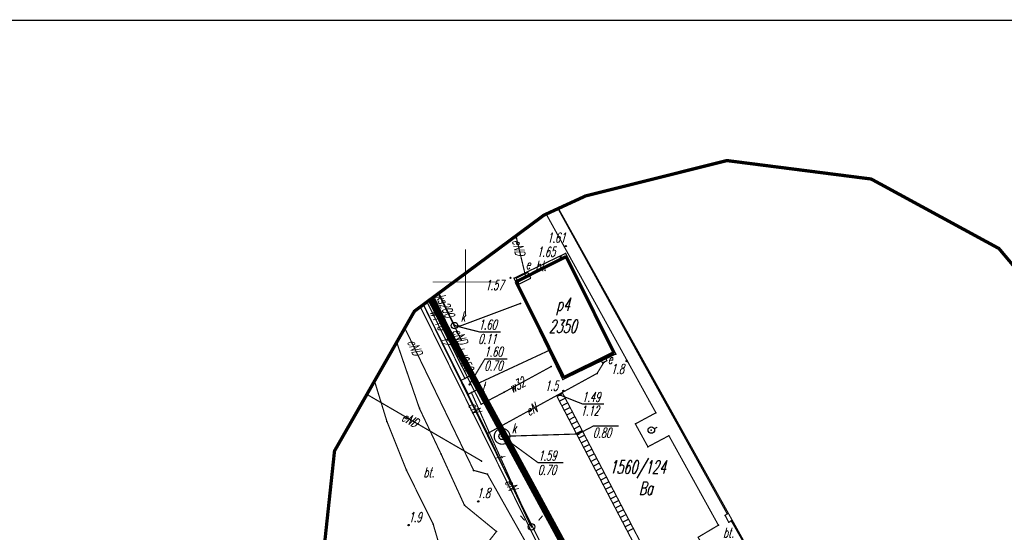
# Model space of a CAD drawing. Extents: x 6425777 to 6426103, y 6050596 to 6051176.
# Tile 70 of 72: x 6425816 to 6425891, y 6051131 to 6051170. Entities that reach past the tile are written whole.
import ezdxf

# ---------------------------------------------------------------- set-up
doc = ezdxf.new("R2010")
doc.units = 0
doc.header["$MEASUREMENT"] = 0
for name, pattern in [('BUR', [3, 2, -1]), ('GAP', [3, 2, -0.5, 0, -0.5]), ('GUZ', [1.5, 1, -0.5]), ('KOR', [4, 3, -1])]:
    doc.linetypes.add(name, pattern=pattern)
doc.layers.get('0').update_dxf_attribs({"linetype": 'CONTINUOUS'})
for name, color, linetype in [('210_oznaczenie_konturu_uzytku_gruntowego', 96, 'CONTINUOUS'), ('211_numer_dzialki_ewidencyjnej', 7, 'CONTINUOUS'), ('218_kontur_uzytku_gruntowego', 96, 'GUZ'), ('219_dzialka_ewidencyjna', 7, 'CONTINUOUS'), ('312_budynek_ewidencyjny', 7, 'CONTINUOUS'), ('312_oznaczenie_budynku_ewidencyjnego', 7, 'CONTINUOUS'), ('312_oznaczenie_budynku_ewidencyjnego_Atr124', 7, 'CONTINUOUS'), ('510_Podpora_jednoslupowa_symb__SEPOW', 7, 'CONTINUOUS'), ('626_Punkt_rzednej_przewodu_STPOD', 30, 'CONTINUOUS'), ('626_Punkt_rzednej_przewodu_STPOD_Atr2', 30, 'CONTINUOUS'), ('626_Punkt_rzednej_przewodu_STPOD_Atr3', 30, 'CONTINUOUS'), ('GEO_KOM_opis_nawierzchni', 7, 'CONTINUOUS'), ('GEO_KOM_szafa_elektroenergetyczna', 1, 'CONTINUOUS'), ('Granica_Natura_2000', 70, 'BUR'), ('jezdnia__powierzchnia_', 7, 'KOR'), ('komora_podziemna___przewod_kanalizacyjny__powierzchnia_', 36, 'CONTINUOUS'), ('latarnia__punkt_', 7, 'CONTINUOUS'), ('odwodnienie_liniowe__linia_', 36, 'CONTINUOUS'), ('plac__powierzchnia_', 7, 'KOR'), ('plac__powierzchnia__Atr17', 7, 'CONTINUOUS'), ('poler__punkt_', 7, 'CONTINUOUS'), ('przewod_elektroenergetyczny__linia_', 1, 'CONTINUOUS'), ('przewod_elektroenergetyczny__linia__Atr1', 1, 'CONTINUOUS'), ('przewod_kanalizacyjny__linia_', 36, 'CONTINUOUS'), ('przewod_kanalizacyjny__linia__Atr1', 36, 'CONTINUOUS'), ('przewod_telekomunikacyjny__linia_', 30, 'CONTINUOUS'), ('przewod_telekomunikacyjny__linia__Atr1', 30, 'CONTINUOUS'), ('przewod_wodociagowy__linia_', 5, 'CONTINUOUS'), ('przewod_wodociagowy__linia__Atr1', 5, 'CONTINUOUS'), ('punkt_o_okreslonej_wysokosci__siec_kanalizacyjna_', 36, 'CONTINUOUS'), ('punkt_o_okreslonej_wysokosci__siec_kanalizacyjna__Atr2', 36, 'CONTINUOUS'), ('punkt_o_okreslonej_wysokosci__siec_kanalizacyjna__Atr3', 36, 'CONTINUOUS'), ('punkt_wysokosciowy_naturalny', 7, 'CONTINUOUS'), ('punkt_wysokosciowy_naturalny_Atr2', 7, 'CONTINUOUS'), ('punkt_wysokosciowy_sztuczny', 7, 'CONTINUOUS'), ('punkt_wysokosciowy_sztuczny_Atr2', 7, 'CONTINUOUS'), ('Ramka', 7, 'CONTINUOUS'), ('siatka', 1, 'CONTINUOUS'), ('studzienka_okragla___przewod_kanalizacyjny__punkt_', 36, 'CONTINUOUS'), ('studzienka_okragla___przewod_kanalizacyjny__punkt__Atr17', 36, 'CONTINUOUS'), ('szafa_elektroenergetyczna__powierzchnia_', 1, 'CONTINUOUS'), ('szafa_elektroenergetyczna__powierzchnia__Atr17', 1, 'CONTINUOUS'), ('szafa_elektroenergetyczna__punkt_', 1, 'CONTINUOUS'), ('wlaz___siec_telekomunikacyjna__powierzchnia_', 7, 'CONTINUOUS'), ('wlaz___siec_telekomunikacyjna__powierzchnia__Atr17', 7, 'CONTINUOUS'), ('wlaz_okragly___siec_kanalizacyjna__punkt_', 7, 'CONTINUOUS'), ('wlaz_okragly___siec_kanalizacyjna__punkt__Atr17', 7, 'CONTINUOUS'), ('Zakres', 7, 'GAP')]:
    doc.layers.add(name, color=color, linetype=linetype)
doc.styles.get("Standard").update_dxf_attribs({"font": 'simplex.shx', "width": 0.85})

# ---------------------------------------------------------------- blocks, each defined once
blk = doc.blocks.new('801')
at = {"color": 0, "linetype": 'Continuous'}
blk.add_circle((0, 0), 0.1, dxfattribs=at)

msp = doc.modelspace()

# ---------------------------------------------------------------- linework, layer by layer
for p in [(6425859.17, 6051156.58), (6425857.058, 6051155.607), (6425857.089, 6051155.621), (6425855.98, 6051155.11), (6425856.158, 6051155.192), (6425853.821, 6051153.506), (6425853.89, 6051153.35), (6425857.66, 6051152.75), (6425857.26, 6051151.91), (6425857.64, 6051152.19), (6425857.68, 6051151.95), (6425853.43, 6051150.32), (6425853.7, 6051150.29), (6425854.42, 6051150.29), (6425854.61, 6051150.33), (6425849.102, 6051150), (6425853.86, 6051150.02), (6425847.184, 6051148.575), (6425847.335, 6051148.688), (6425847.586, 6051148.874), (6425847.917, 6051149.12), (6425847.965, 6051149.156), (6425846.548, 6051148.103), (6425846.776, 6051148.272), (6425846.784, 6051148.278), (6425847.058, 6051148.482), (6425854.2, 6051148.37), (6425846.1, 6051147.77), (6425845.365, 6051146.484), (6425849.16, 6051146.67), (6425849.57, 6051146.63), (6425849.67, 6051145.58), (6425844.747, 6051145.4), (6425856.45, 6051144.81), (6425861.33, 6051144.6), (6425861.47, 6051144.5), (6425856.53, 6051143.54), (6425860.57, 6051143.88), (6425862.3, 6051143.96), (6425863.48, 6051143.97), (6425849.95, 6051142.63), (6425857.42, 6051142.55), (6425857.5, 6051142.7), (6425860.04, 6051143.02), (6425843.053, 6051142.435), (6425850.3, 6051142.17), (6425850.73, 6051142.15), (6425842.471, 6051141.416), (6425850.45, 6051141.55), (6425852.96, 6051141.59), (6425857.2, 6051141.37), (6425857.47, 6051141.68), (6425846.48, 6051140.35), (6425851.19, 6051140.66), (6425864.53, 6051140.01), (6425844, 6051139.35), (6425862.96, 6051139.16), (6425851.68, 6051138.43), (6425852.79, 6051138.21), (6425858.6, 6051138.39), (6425864.18, 6051138.69), (6425865.52, 6051138.26), (6425863.92, 6051137.41), (6425840, 6051137.09), (6425848.14, 6051136.84), (6425851.23, 6051136.32), (6425845.49, 6051135.62), (6425850.62, 6051135.61), (6425851.67, 6051135.32), (6425853.54, 6051134.47), (6425849.92, 6051132.94), (6425850.97, 6051133.24), (6425869.81, 6051132.17), (6425869.97, 6051132.29), (6425845.65, 6051131.43), (6425847.53, 6051131.5), (6425854.91, 6051131.5), (6425855.03, 6051131.29), (6425869.3, 6051131.42), (6425870.09, 6051131.64), (6425870.28, 6051131.75), (6425852.36, 6051130.94)]:
    msp.add_point(p)
at = {"layer": '218_kontur_uzytku_gruntowego', "linetype": 'GUZ', "const_width": 0.09}
for points in [[(6425871.73, 6051129.33), (6425857.089, 6051155.621)], [(6425857.91, 6051125.12), (6425846.548, 6051148.103)]]:
    msp.add_lwpolyline(points, dxfattribs=at)
at = {"layer": '219_dzialka_ewidencyjna', "linetype": 'Continuous', "const_width": 0.09}
for points in [[(6425871.73, 6051129.33), (6425857.089, 6051155.621)], [(6425857.91, 6051125.12), (6425846.548, 6051148.103)]]:
    msp.add_lwpolyline(points, dxfattribs=at)
at = {"layer": '312_budynek_ewidencyjny', "linetype": 'Continuous', "const_width": 0.25}
for points in [[(6425853.86, 6051150.02), (6425857.68, 6051151.95)], [(6425857.68, 6051151.95), (6425861.33, 6051144.6)], [(6425857.5, 6051142.7), (6425853.86, 6051150.02)], [(6425861.33, 6051144.6), (6425857.5, 6051142.7)]]:
    msp.add_lwpolyline(points, dxfattribs=at)
at = {"layer": '510_Podpora_jednoslupowa_symb__SEPOW', "linetype": 'Continuous'}
msp.add_circle((6425855.03, 6051131.29), 0.25, dxfattribs=at)
at = {"layer": '626_Punkt_rzednej_przewodu_STPOD', "linetype": 'Continuous'}
msp.add_circle((6425850.3, 6051142.17), 0.05, dxfattribs=at)
at = {"layer": '626_Punkt_rzednej_przewodu_STPOD_Atr2', "linetype": 'Continuous', "const_width": 0.09}
msp.add_lwpolyline([(6425850.3, 6051142.17), (6425851.475, 6051144.123), (6425853.189, 6051144.123)], dxfattribs=at)
at = {"layer": 'Granica_Natura_2000', "linetype": 'BUR', "const_width": 0.5}
msp.add_lwpolyline([(6425939.527, 6050928.249), (6425947.323, 6050987.893), (6425940.584, 6051032.582), (6425931.387, 6051035.502), (6425915.116, 6051034.25), (6425900.392, 6051032.52), (6425891.739, 6051032.397), (6425888.272, 6051025.724), (6425890.397, 6051019.14), (6425889.502, 6051010.993), (6425870.209, 6051007.657), (6425847.335, 6051006.321), (6425842.754, 6051006.256), (6425828.436, 6051011.135), (6425826.333, 6051016.198), (6425826.297, 6051018.739), (6425822.461, 6051038.025), (6425825.454, 6051042.14), (6425864.969, 6051053.888), (6425899.813, 6051073.214), (6425869.011, 6051127.727), (6425860.401, 6051124.552), (6425847.335, 6051148.688)], dxfattribs=at)
at = {"layer": 'jezdnia__powierzchnia_', "linetype": 'KOR', "const_width": 0.09}
for points in [[(6425846.776, 6051148.272), (6425853.54, 6051134.47), (6425858.14, 6051125.22), (6425862.04, 6051125.02), (6425864.8, 6051126.22), (6425865.4, 6051126.51), (6425871.45, 6051129.13), (6425870.9, 6051130.04)], [(6425844.747, 6051145.4), (6425846.48, 6051140.35), (6425848.14, 6051136.84), (6425849.92, 6051132.94), (6425852.36, 6051130.94)], [(6425847.79, 6051127.09), (6425847.89, 6051130.27), (6425847.53, 6051131.5), (6425845.49, 6051135.62), (6425844, 6051139.35), (6425843.053, 6051142.435)]]:
    msp.add_lwpolyline(points, dxfattribs=at)
at = {"layer": 'komora_podziemna___przewod_kanalizacyjny__powierzchnia_', "linetype": 'Continuous', "const_width": 0.09}
msp.add_lwpolyline([(6425853.39, 6051138.21), (6425853.38, 6051138.33), (6425853.34, 6051138.45), (6425853.28, 6051138.56), (6425853.19, 6051138.66), (6425853.09, 6051138.73), (6425852.98, 6051138.78), (6425852.85, 6051138.81), (6425852.73, 6051138.81), (6425852.6, 6051138.78), (6425852.49, 6051138.73), (6425852.39, 6051138.66), (6425852.3, 6051138.56), (6425852.24, 6051138.45), (6425852.2, 6051138.33), (6425852.19, 6051138.21), (6425852.2, 6051138.09), (6425852.24, 6051137.97), (6425852.3, 6051137.86), (6425852.39, 6051137.76), (6425852.49, 6051137.69), (6425852.6, 6051137.64), (6425852.73, 6051137.61), (6425852.85, 6051137.61), (6425852.98, 6051137.64), (6425853.09, 6051137.69), (6425853.19, 6051137.76), (6425853.28, 6051137.86), (6425853.34, 6051137.97), (6425853.38, 6051138.09)], close=True, dxfattribs=at)
at = {"layer": 'latarnia__punkt_', "linetype": 'Continuous', "const_width": 0.09}
for points in [[(6425854.181, 6051132.138), (6425854.531, 6051131.786)], [(6425855.574, 6051131.783), (6425855.879, 6051132.141)]]:
    msp.add_lwpolyline(points, dxfattribs=at)
at = {"layer": 'latarnia__punkt_', "color": 7}
msp.add_point((6425855.03, 6051131.29), dxfattribs=at)
at = {"layer": 'odwodnienie_liniowe__linia_', "linetype": 'Continuous', "const_width": 0.09}
for points in [[(6425857.422, 6051141.486), (6425856.979, 6051141.254)], [(6425856.979, 6051141.254), (6425864.868, 6051126.144)], [(6425857.609, 6051141.127), (6425857.164, 6051140.899)], [(6425857.422, 6051141.486), (6425865.311, 6051126.376)], [(6425857.793, 6051140.775), (6425857.352, 6051140.539)], [(6425857.978, 6051140.42), (6425857.531, 6051140.196)], [(6425858.161, 6051140.07), (6425857.716, 6051139.842)], [(6425858.347, 6051139.714), (6425857.908, 6051139.474)], [(6425858.53, 6051139.363), (6425858.088, 6051139.13)], [(6425858.715, 6051139.009), (6425858.278, 6051138.766)], [(6425858.903, 6051138.649), (6425858.457, 6051138.422)], [(6425859.089, 6051138.292), (6425858.64, 6051138.073)], [(6425859.273, 6051137.94), (6425858.831, 6051137.706)], [(6425859.456, 6051137.59), (6425859.011, 6051137.361)], [(6425859.643, 6051137.231), (6425859.198, 6051137.003)], [(6425859.827, 6051136.879), (6425859.385, 6051136.646)], [(6425860.015, 6051136.52), (6425859.571, 6051136.289)], [(6425860.197, 6051136.171), (6425859.761, 6051135.926)], [(6425860.384, 6051135.812), (6425859.947, 6051135.57)], [(6425860.57, 6051135.455), (6425860.127, 6051135.225)], [(6425860.759, 6051135.094), (6425860.315, 6051134.865)], [(6425860.944, 6051134.74), (6425860.494, 6051134.521)], [(6425861.124, 6051134.395), (6425860.68, 6051134.166)], [(6425861.318, 6051134.023), (6425860.878, 6051133.786)], [(6425861.508, 6051133.659), (6425861.064, 6051133.43)], [(6425861.692, 6051133.308), (6425861.243, 6051133.088)], [(6425861.875, 6051132.956), (6425861.431, 6051132.727)], [(6425862.057, 6051132.608), (6425861.614, 6051132.377)], [(6425862.252, 6051132.235), (6425861.806, 6051132.009)], [(6425862.441, 6051131.874), (6425861.994, 6051131.649)], [(6425862.622, 6051131.527), (6425862.177, 6051131.299)], [(6425862.806, 6051131.174), (6425862.366, 6051130.937)]]:
    msp.add_lwpolyline(points, dxfattribs=at)
at = {"layer": 'plac__powierzchnia_', "linetype": 'KOR', "const_width": 0.09}
for points in [[(6425871.16, 6051130.21), (6425870.28, 6051131.75), (6425870.09, 6051131.64), (6425869.81, 6051132.17), (6425869.97, 6051132.29), (6425863.48, 6051143.97), (6425857.058, 6051155.607), (6425856.158, 6051155.192), (6425864.53, 6051140.01), (6425862.96, 6051139.16), (6425863.92, 6051137.41), (6425865.52, 6051138.26), (6425869.3, 6051131.42), (6425867.75, 6051130.5), (6425868.72, 6051128.75), (6425870.9, 6051130.04)], [(6425861.47, 6051144.5), (6425857.64, 6051152.19), (6425853.7, 6051150.29), (6425857.42, 6051142.55)]]:
    msp.add_lwpolyline(points, close=True, dxfattribs=at)
msp.add_lwpolyline([(6425852.36, 6051130.94), (6425850.61, 6051128.7), (6425847.79, 6051127.09), (6425842.65, 6051124.55), (6425843.56, 6051122.36), (6425840.18, 6051120.58), (6425840.51, 6051120.07), (6425842.53, 6051119.4), (6425844.66, 6051120), (6425845.7, 6051117.16)], dxfattribs=at)
at = {"layer": 'poler__punkt_', "linetype": 'Continuous', "const_width": 0.09}
msp.add_lwpolyline([(6425864.404, 6051138.799), (6425864.629, 6051138.908)], dxfattribs=at)
at = {"layer": 'poler__punkt_', "linetype": 'Continuous'}
msp.add_circle((6425864.18, 6051138.69), 0.25, dxfattribs=at)
at = {"layer": 'poler__punkt_', "color": 7}
msp.add_point((6425864.18, 6051138.69), dxfattribs=at)
at = {"layer": 'przewod_elektroenergetyczny__linia_', "linetype": 'Continuous', "const_width": 0.09}
for points in [[(6425853.821, 6051153.506), (6425853.89, 6051153.35), (6425854.61, 6051150.33)], [(6425847.917, 6051149.12), (6425849.67, 6051145.58)], [(6425855.03, 6051131.29), (6425854.91, 6051131.5), (6425851.68, 6051138.43), (6425846.784, 6051148.278)], [(6425858.11, 6051123.87), (6425851.67, 6051135.32), (6425850.62, 6051135.61), (6425845.365, 6051146.484)], [(6425860.57, 6051143.88), (6425860.04, 6051143.02), (6425851.68, 6051138.43)], [(6425851.23, 6051136.32), (6425842.471, 6051141.416)]]:
    msp.add_lwpolyline(points, dxfattribs=at)
at = {"layer": 'przewod_kanalizacyjny__linia_', "linetype": 'Continuous', "const_width": 0.09}
for points in [[(6425847.586, 6051148.874), (6425852.79, 6051138.21)], [(6425847.965, 6051149.156), (6425849.16, 6051146.67), (6425849.57, 6051146.63), (6425854.2, 6051148.37)], [(6425852.79, 6051138.21), (6425858.6, 6051138.39)]]:
    msp.add_lwpolyline(points, dxfattribs=at)
at = {"layer": 'przewod_telekomunikacyjny__linia_', "linetype": 'Continuous', "const_width": 0.09}
for points in [[(6425847.058, 6051148.482), (6425849.95, 6051142.63)], [(6425850.73, 6051142.15), (6425856.45, 6051144.81)], [(6425850.45, 6051141.55), (6425855.03, 6051131.29)]]:
    msp.add_lwpolyline(points, dxfattribs=at)
at = {"layer": 'przewod_wodociagowy__linia_', "linetype": 'Continuous', "const_width": 0.09}
for points in [[(6425847.184, 6051148.575), (6425851.19, 6051140.66)], [(6425851.19, 6051140.66), (6425852.96, 6051141.59), (6425856.53, 6051143.54)]]:
    msp.add_lwpolyline(points, dxfattribs=at)
at = {"layer": 'punkt_o_okreslonej_wysokosci__siec_kanalizacyjna_', "color": 34}
for p in [(6425849.16, 6051146.67), (6425857.2, 6051141.37), (6425852.79, 6051138.21), (6425858.6, 6051138.39)]:
    msp.add_point(p, dxfattribs=at)
at = {"layer": 'punkt_o_okreslonej_wysokosci__siec_kanalizacyjna__Atr2', "linetype": 'Continuous', "const_width": 0.09}
for points in [[(6425849.16, 6051146.67), (6425851.073, 6051146.184), (6425852.691, 6051146.184)], [(6425857.2, 6051141.37), (6425858.93, 6051140.68), (6425860.566, 6051140.68)], [(6425858.6, 6051138.39), (6425859.76, 6051139), (6425861.683, 6051139)], [(6425852.79, 6051138.21), (6425855.53, 6051136.2), (6425857.453, 6051136.2)]]:
    msp.add_lwpolyline(points, dxfattribs=at)
at = {"layer": 'punkt_wysokosciowy_naturalny', "color": 7}
for p in [(6425862.3, 6051143.96), (6425857.47, 6051141.68), (6425850.97, 6051133.24), (6425845.65, 6051131.43)]:
    msp.add_point(p, dxfattribs=at)
at = {"layer": 'punkt_wysokosciowy_sztuczny', "linetype": 'Continuous'}
for centre in [(6425857.66, 6051152.75), (6425857.26, 6051151.91), (6425853.43, 6051150.32)]:
    msp.add_circle(centre, 0.045, dxfattribs=at)
at = {"layer": 'Ramka', "linetype": 'Continuous', "const_width": 0.09}
msp.add_lwpolyline([(6425784.003, 6051170), (6426089, 6051170), (6426089, 6050603), (6425784.003, 6050603)], close=True, dxfattribs=at)
at = {"layer": 'siatka', "color": 2, "linetype": 'Continuous', "const_width": 0.07}
for points in [[(6425850, 6051147.5), (6425850, 6051152.5)], [(6425847.5, 6051150), (6425852.5, 6051150)]]:
    msp.add_lwpolyline(points, dxfattribs=at)
at = {"layer": 'studzienka_okragla___przewod_kanalizacyjny__punkt_', "linetype": 'Continuous'}
msp.add_circle((6425849.16, 6051146.67), 0.25, dxfattribs=at)
at = {"layer": 'szafa_elektroenergetyczna__powierzchnia_', "linetype": 'Continuous', "const_width": 0.09}
msp.add_lwpolyline([(6425860.45, 6051143.82), (6425860.34, 6051144.02), (6425860.69, 6051144.2), (6425860.79, 6051143.99)], close=True, dxfattribs=at)
at = {"layer": 'szafa_elektroenergetyczna__punkt_', "linetype": 'Continuous', "const_width": 0.09}
for points in [[(6425853.861, 6051150.29), (6425854.755, 6051150.737)], [(6425854.979, 6051150.29), (6425854.755, 6051150.737)], [(6425854.085, 6051149.843), (6425853.861, 6051150.29)], [(6425854.085, 6051149.843), (6425854.979, 6051150.29)]]:
    msp.add_lwpolyline(points, dxfattribs=at)
at = {"layer": 'wlaz___siec_telekomunikacyjna__powierzchnia_', "linetype": 'Continuous', "const_width": 0.09}
msp.add_lwpolyline([(6425849.67, 6051142.49), (6425850.38, 6051142.85), (6425850.73, 6051142.15), (6425850.92, 6051141.79), (6425850.45, 6051141.55), (6425850.21, 6051141.43)], close=True, dxfattribs=at)
at = {"layer": 'wlaz_okragly___siec_kanalizacyjna__punkt_', "linetype": 'Continuous'}
msp.add_circle((6425852.79, 6051138.21), 0.25, dxfattribs=at)
at = {"layer": 'Zakres', "linetype": 'GAP', "const_width": 0.25}
msp.add_lwpolyline([(6425897.86, 6051144.06), (6425890.71, 6051152.56), (6425880.96, 6051157.87), (6425869.95, 6051159.28), (6425859.17, 6051156.58), (6425855.98, 6051155.11), (6425846.1, 6051147.77), (6425840, 6051137.09), (6425838.69, 6051124.86), (6425842.41, 6051113.12), (6425852.43, 6051095.35), (6425852.55, 6051095.14), (6425858.67, 6051084.49), (6425853.32, 6051081.59), (6425816.83, 6051069.93)], dxfattribs=at)

# ---------------------------------------------------------------- block references
at = {"layer": 'punkt_o_okreslonej_wysokosci__siec_kanalizacyjna_', "color": 34, "linetype": 'Continuous', "xscale": 0.5, "yscale": 0.5, "zscale": 0.5}
for p in [(6425849.16, 6051146.67), (6425857.2, 6051141.37), (6425852.79, 6051138.21), (6425858.6, 6051138.39)]:
    msp.add_blockref('801', p, dxfattribs=at)
at = {"layer": 'punkt_wysokosciowy_naturalny', "color": 7, "linetype": 'Continuous', "xscale": 0.5, "yscale": 0.5, "zscale": 0.5}
for p in [(6425862.3, 6051143.96), (6425857.47, 6051141.68), (6425850.97, 6051133.24), (6425845.65, 6051131.43)]:
    msp.add_blockref('801', p, dxfattribs=at)

# ---------------------------------------------------------------- texts
at = {"layer": '210_oznaczenie_konturu_uzytku_gruntowego', "oblique": 15, "width": 0.62}
msp.add_text('Ba', height=1, dxfattribs=at).set_placement((6425863.22, 6051133.74))
at = {"layer": '211_numer_dzialki_ewidencyjnej', "oblique": 15, "width": 0.62}
msp.add_text('1560/124', height=1, dxfattribs=at).set_placement((6425860.98, 6051135.36))
at = {"layer": '312_oznaczenie_budynku_ewidencyjnego', "oblique": 15, "width": 0.62}
msp.add_text('2350', height=1, dxfattribs=at).set_placement((6425856.35, 6051146.11))
at = {"layer": '312_oznaczenie_budynku_ewidencyjnego_Atr124', "oblique": 15, "width": 0.62}
msp.add_text('p4', height=1, dxfattribs=at).set_placement((6425856.92, 6051147.79))
at = {"layer": '626_Punkt_rzednej_przewodu_STPOD_Atr2', "oblique": 15, "width": 0.62}
msp.add_text('1.60', height=0.75, dxfattribs=at).set_placement((6425851.433, 6051144.3))
at = {"layer": '626_Punkt_rzednej_przewodu_STPOD_Atr3', "oblique": 15, "width": 0.62}
msp.add_text('0.70', height=0.75, dxfattribs=at).set_placement((6425851.433, 6051143.229))
at = {"layer": 'GEO_KOM_opis_nawierzchni', "oblique": 15, "width": 0.62}
msp.add_text('bt.', height=0.75, dxfattribs=at).set_placement((6425846.79, 6051135.09))
at = {"layer": 'GEO_KOM_szafa_elektroenergetyczna', "oblique": 15, "width": 0.62}
msp.add_text('e', height=0.75, dxfattribs=at).set_placement((6425854.59, 6051150.97))
at = {"layer": 'plac__powierzchnia__Atr17', "oblique": 15, "width": 0.62}
for p in [(6425855.346, 6051150.868), (6425869.66, 6051130.48)]:
    msp.add_text('bt.', height=0.75, dxfattribs=at).set_placement(p)
at = {"layer": 'przewod_elektroenergetyczny__linia__Atr1', "oblique": 15, "width": 0.62}
for s, rotation, p in [('eND', 283.3, (6425853.55, 6051153.161)), ('eND', 296, (6425848.967, 6051146.24)), ('eND', 294.5, (6425845.538, 6051145.419)), ('eN', 296.4, (6425850.187, 6051140.611)), ('eN', 28.8, (6425854.851, 6051139.741)), ('eND', 329.8, (6425845.058, 6051139.466)), ('eN', 295, (6425852.989, 6051134.734))]:
    msp.add_text(s, height=0.75, rotation=rotation, dxfattribs=at).set_placement(p)
at = {"layer": 'przewod_kanalizacyjny__linia__Atr1', "oblique": 15, "width": 0.62}
for s, rotation, p in [('ks200', 295, (6425847.71, 6051148.897)), ('kd250', 296, (6425849.116, 6051144.831))]:
    msp.add_text(s, height=0.75, rotation=rotation, dxfattribs=at).set_placement(p)
at = {"layer": 'przewod_telekomunikacyjny__linia__Atr1', "oblique": 15, "width": 0.62}
for s, rotation, p in [('t2', 296.3, (6425848.058, 6051145.603)), ('t', 294.1, (6425852.228, 6051136.647))]:
    msp.add_text(s, height=0.75, rotation=rotation, dxfattribs=at).set_placement(p)
at = {"layer": 'przewod_wodociagowy__linia__Atr1', "oblique": 15, "width": 0.62}
for s, rotation, p in [('w110', 297.4, (6425847.224, 6051147.685)), ('w32', 28.6, (6425853.569, 6051141.501))]:
    msp.add_text(s, height=0.75, rotation=rotation, dxfattribs=at).set_placement(p)
at = {"layer": 'punkt_o_okreslonej_wysokosci__siec_kanalizacyjna__Atr2', "oblique": 15, "width": 0.62}
for s, p in [('1.60', (6425850.995, 6051146.372)), ('1.49', (6425858.893, 6051140.845)), ('1.59', (6425855.545, 6051136.362))]:
    msp.add_text(s, height=0.75, dxfattribs=at).set_placement(p)
at = {"layer": 'punkt_o_okreslonej_wysokosci__siec_kanalizacyjna__Atr3', "oblique": 15, "width": 0.62}
for s, p in [('0.11', (6425850.965, 6051145.278)), ('1.12', (6425858.785, 6051139.793)), ('0.80', (6425859.72, 6051138.11)), ('0.70', (6425855.515, 6051135.267))]:
    msp.add_text(s, height=0.75, dxfattribs=at).set_placement(p)
at = {"layer": 'punkt_wysokosciowy_naturalny_Atr2', "oblique": 15, "width": 0.62}
for s, p in [('1.8', (6425861.099, 6051142.986)), ('1.5', (6425856.067, 6051141.697)), ('1.8', (6425850.88, 6051133.5)), ('1.9', (6425845.65, 6051131.66))]:
    msp.add_text(s, height=0.75, dxfattribs=at).set_placement(p)
at = {"layer": 'punkt_wysokosciowy_sztuczny_Atr2', "oblique": 15, "width": 0.62}
for s, p in [('1.61', (6425856.229, 6051153.017)), ('1.65', (6425855.459, 6051151.934)), ('1.57', (6425851.505, 6051149.387))]:
    msp.add_text(s, height=0.75, dxfattribs=at).set_placement(p)
at = {"layer": 'studzienka_okragla___przewod_kanalizacyjny__punkt__Atr17', "oblique": 15, "width": 0.62}
msp.add_text('k', height=0.75, dxfattribs=at).set_placement((6425849.646, 6051146.991))
at = {"layer": 'szafa_elektroenergetyczna__powierzchnia__Atr17', "oblique": 15, "width": 0.62}
msp.add_text('e', height=0.75, dxfattribs=at).set_placement((6425860.858, 6051143.738))
at = {"layer": 'wlaz___siec_telekomunikacyjna__powierzchnia__Atr17', "oblique": 15, "width": 0.62}
msp.add_text('t', height=0.75, dxfattribs=at).set_placement((6425851.24, 6051141.63))
at = {"layer": 'wlaz_okragly___siec_kanalizacyjna__punkt__Atr17', "oblique": 15, "width": 0.62}
msp.add_text('k', height=0.75, dxfattribs=at).set_placement((6425853.54, 6051138.45))

doc.saveas('drawing.dxf')
